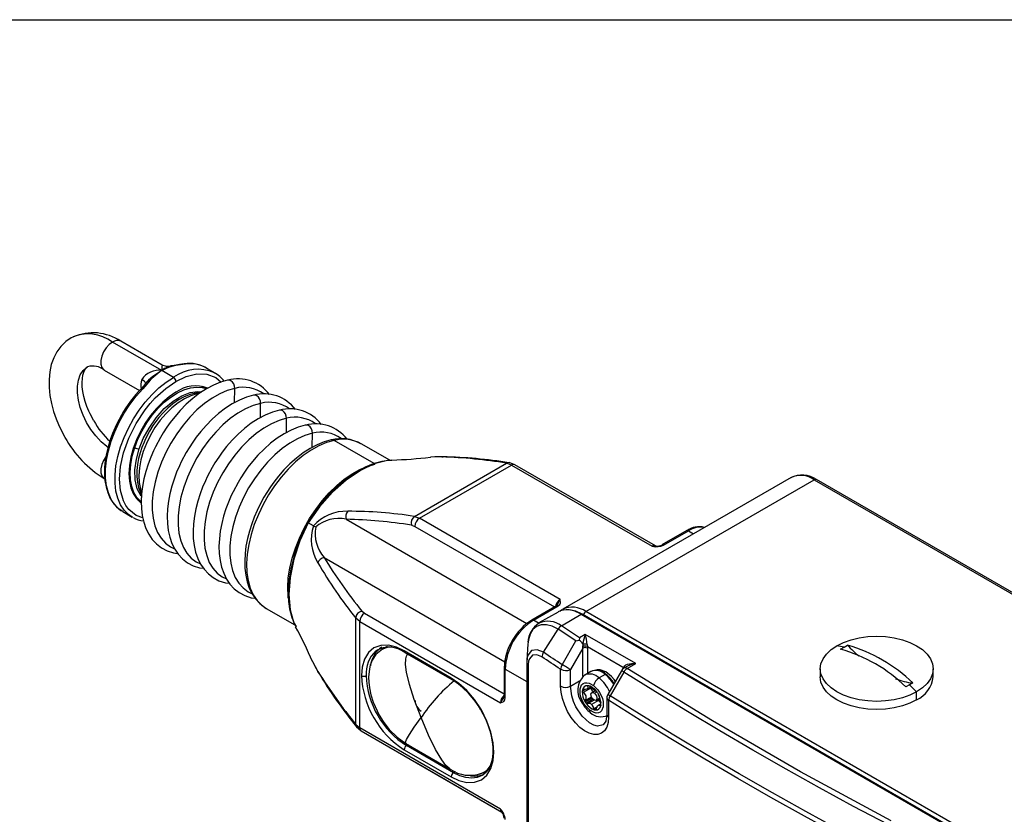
# Model space of a CAD drawing. Header units: millimetres. Extents: x 0 to 864, y 0 to 559.
# Tile 11 of 12: x 633 to 781, y 439 to 559. Entities that reach past the tile are written whole.
import ezdxf

# ---------------------------------------------------------------- set-up
doc = ezdxf.new("R2010")
doc.units = ezdxf.units.MM
doc.layers.add('SLD-DEFPOINTS', color=7, linetype='Continuous')

msp = doc.modelspace()

# ---------------------------------------------------------------- linework, layer by layer
at = {"color": 7, "linetype": 'Continuous', "lineweight": 25}
for p, q in [((654.59, 505.98), (647.17, 510.27)), ((654.65, 506.8), (648.42, 510.39)), ((657.96, 506.98), (657.26, 506.91)), ((645.92, 506.06), (651.25, 502.99)), ((656.36, 504.96), (654.59, 505.98)), ((657.23, 506.91), (655.94, 506.65)), ((658.14, 506.93), (657.39, 506.86)), ((662.61, 505.58), (661.2, 506.4)), ((662.49, 505.65), (662.61, 505.58)), ((652.51, 504.47), (652.05, 503.92)), ((652.57, 504.54), (652.47, 504.4)), ((652.02, 503.89), (651.52, 503.28)), ((652.34, 503.94), (651.75, 503.24)), ((661.34, 503.25), (661.14, 503.37)), ((688.93, 492.47), (684.62, 494.95)), ((689.23, 492.51), (688.78, 492.45)), ((692.62, 484.03), (706.49, 492.04)), ((693.37, 483.76), (707.23, 491.76)), ((707.23, 491.76), (706.49, 492.04)), ((707.73, 491.81), (706.86, 492.12)), ((707.23, 491.76), (728.41, 479.53)), ((728.91, 479.58), (707.73, 491.81)), ((645.92, 489.73), (646.01, 489.68)), ((749.31, 489.88), (714.94, 470.04)), ((718.44, 469.7), (752.81, 489.54)), ((752.81, 489.54), (813.62, 454.43)), ((813.97, 454.46), (753.16, 489.57)), ((650.99, 486.52), (651.15, 486.42)), ((651.29, 486.31), (651.15, 486.39)), ((651.29, 486.31), (651.49, 486.19)), ((648.7, 484.75), (650.11, 483.93)), ((650.23, 483.86), (650.11, 483.93)), ((692.62, 484.03), (693.37, 483.76)), ((714.56, 471.53), (693.37, 483.76)), ((676.64, 483.05), (676.6, 483.07)), ((677.41, 482.61), (676.64, 483.05)), ((692.17, 482.72), (692.67, 482.53)), ((733.61, 481.88), (729.87, 479.73)), ((730.12, 479.7), (733.86, 481.86)), ((729.01, 479.57), (728.89, 479.58)), ((670.32, 470.18), (674.63, 467.7)), ((714.01, 470.57), (710.27, 468.41)), ((710.52, 468.39), (714.26, 470.55)), ((714.13, 470.68), (714.01, 470.57)), ((714.86, 469.99), (714.94, 470.04)), ((683.78, 452.71), (683.78, 468.72)), ((684.39, 468.21), (683.78, 468.72)), ((685.1, 469.43), (684.69, 469.77)), ((714.24, 469.63), (711.37, 467.98)), ((714.75, 467.56), (717.74, 469.29)), ((717.74, 469.29), (778.55, 434.18)), ((778.7, 434.2), (717.89, 469.3)), ((779.26, 434.59), (718.44, 469.7)), ((674.57, 467.83), (674.75, 467.42)), ((684.39, 468.21), (705.58, 455.98)), ((684.39, 452.2), (684.39, 468.21)), ((712.03, 463.57), (714.24, 467.05)), ((716.92, 465.27), (714.24, 467.05)), ((717.45, 465.77), (714.75, 467.56)), ((717.45, 465.77), (717.43, 465.41)), ((718.3, 466.27), (717.45, 465.77)), ((725.94, 461.86), (718.3, 466.27)), ((686.81, 463.78), (687.13, 464)), ((687.72, 463.99), (687.55, 463.84)), ((688.17, 464.25), (687.71, 463.98)), ((688.5, 464.42), (688.2, 464.27)), ((709.69, 464.84), (709.53, 462.35)), ((709.74, 465.09), (709.71, 464.81)), ((714.85, 461.69), (716.92, 465.27)), ((717.95, 464.19), (716.09, 460.98)), ((716.92, 465.27), (717.43, 465.41)), ((717.95, 464.19), (717.98, 464.41)), ((717.98, 464.41), (718.04, 464.81)), ((718.64, 464.76), (718.65, 464.44)), ((718.65, 464.44), (724.17, 461.25)), ((718.65, 464.44), (718.66, 464.19)), ((756.77, 464.02), (757.29, 464.34)), ((757.29, 464.34), (757.83, 464.63)), ((698.15, 459.69), (691.08, 463.77)), ((691.18, 463.55), (698.25, 459.46)), ((706.14, 461.24), (706.14, 456.93)), ((706.28, 456.72), (706.28, 461.04)), ((709.52, 462.11), (709.52, 383.71)), ((709.76, 461.73), (709.76, 383.34)), ((714.63, 458.49), (714.63, 461.01)), ((724.69, 461.48), (724.15, 461.17)), ((724.65, 461.12), (725.94, 461.86)), ((753.71, 461.08), (753.71, 459.86)), ((770.71, 459.86), (770.71, 461.08)), ((716.09, 458.46), (716.09, 460.98)), ((719.17, 460.68), (718.25, 460.15)), ((721.33, 460.23), (720.41, 459.7)), ((723.79, 460.8), (721.72, 457.23)), ((724.13, 460.6), (722.07, 457.03)), ((719.16, 458.19), (718, 457.52)), ((718.6, 458.04), (719.13, 458.34)), ((719.53, 458.19), (719.65, 457.92)), ((767.14, 458.65), (766.6, 458.35)), ((767.66, 458.96), (767.14, 458.65)), ((706.14, 456.93), (706.1, 456.78)), ((719.84, 457.78), (719.32, 457.48)), ((719.97, 456.36), (720.47, 456.64)), ((721.59, 456.73), (721.59, 454.21)), ((768.22, 456.39), (768.22, 457.61)), ((720.32, 456.3), (719.29, 455.71)), ((720.7, 455.81), (720.32, 455.59)), ((721.85, 456.34), (721.85, 453.82)), ((683.78, 452.71), (684.39, 452.2)), ((683.9, 452.34), (684.6, 451.74)), ((705.58, 439.97), (684.39, 452.2)), ((684.6, 451.74), (705.78, 439.52)), ((691.32, 449.85), (698.01, 445.99)), ((698.5, 445.44), (691.43, 449.53)), ((691.08, 448.91), (698.15, 444.83)), ((692.85, 446.98), (692.87, 446.97)), ((692.87, 446.97), (705.78, 439.52)), ((703.13, 445.24), (702.8, 445.02)), ((702.89, 445.45), (703.06, 445.51)), ((702.93, 445.44), (703.08, 445.52)), ((703.08, 445.52), (703.54, 445.79)), ((705.78, 439.54), (705.84, 439.44))]:
    msp.add_line(p, q, dxfattribs=at)
at = {"color": 8, "linetype": 'Continuous', "lineweight": 25}
for p, q in [((652.47, 504.4), (652.35, 504.24)), ((660.16, 502.52), (659.88, 502.47)), ((665.54, 501.16), (665.56, 503.29)), ((660.03, 502.38), (659.88, 502.47)), ((669.44, 498.91), (669.46, 501.04)), ((673.34, 496.66), (673.36, 498.79)), ((677.24, 494.43), (677.26, 496.54)), ((686.57, 491.98), (680.53, 495.47)), ((650.36, 494.46), (650.51, 494.38)), ((682.34, 483.6), (709.53, 467.9)), ((692.67, 482.53), (713.7, 470.39)), ((733.86, 481.86), (734.64, 481.41)), ((679.02, 477.84), (706.21, 462.15)), ((706.14, 457.29), (685.1, 469.43)), ((711.31, 467.93), (710.52, 468.39)), ((717.95, 459.91), (717.95, 464.19)), ((718.66, 464.19), (718.66, 460.39)), ((706.28, 461.04), (709.52, 459.17)), ((724.23, 461.21), (724.17, 461.25)), ((724.17, 461.18), (724.17, 461.25)), ((716.09, 458.46), (717.47, 459.25)), ((718.81, 458.53), (718.68, 458.45)), ((717.89, 457.7), (718.34, 457.96)), ((718.06, 457.96), (717.92, 457.88)), ((718.33, 456.3), (719.27, 456.84)), ((719.36, 456.67), (718.33, 456.08)), ((719.72, 457.4), (720.08, 457.61)), ((720.49, 456.56), (720.37, 456.26)), ((719.51, 456.49), (718.46, 455.88)), ((719.66, 456.38), (718.66, 455.81)), ((719.59, 455.08), (720.17, 455.41)), ((719.7, 454.91), (720.02, 455.1)), ((720.59, 455.52), (720.67, 455.56)), ((719.86, 454.89), (719.95, 454.94)), ((721.5, 453.93), (721.57, 453.9)), ((691.66, 449.66), (691.43, 449.53)), ((698.5, 445.44), (698.81, 445.62))]:
    msp.add_line(p, q, dxfattribs=at)
at = {"color": 7, "linetype": 'Continuous', "lineweight": 25, "flags": 128}
for points in [[(640.93, 510.89), (640.13, 510.34), (639.38, 509.6), (638.79, 508.8), (638.31, 507.88), (637.95, 506.87), (637.72, 505.77), (637.61, 504.61), (637.62, 503.42), (637.74, 502.21), (637.97, 501.01), (638.29, 499.84), (638.68, 498.7), (639.02, 497.88), (639.38, 497.09), (640, 495.93)], [(644.33, 498.43), (643.79, 499.45), (643.6, 499.88), (643.31, 500.59), (643.07, 501.31), (642.86, 502.06), (642.71, 502.81), (642.62, 503.52), (642.6, 504.19), (642.63, 504.79), (642.71, 505.31), (642.83, 505.73), (642.98, 506.07), (643.14, 506.31), (643.31, 506.48), (643.42, 506.55)], [(655.96, 506.65), (655.31, 506.59), (654.65, 506.8)], [(657.23, 506.91), (657.25, 506.91), (657.26, 506.91)], [(664.52, 504.52), (664.49, 504.52), (663.43, 504.22), (662.36, 503.79), (661.3, 503.23), (660.26, 502.56), (659.24, 501.78), (658.27, 500.91), (657.36, 499.98), (656.54, 499.04), (655.86, 498.18), (655.35, 497.46), (654.78, 496.59), (654.37, 495.9), (653.62, 494.49), (653.34, 493.9), (652.92, 492.92), (652.54, 491.9), (652.19, 490.81), (651.9, 489.69), (651.69, 488.55), (651.55, 487.41), (651.49, 486.29), (651.53, 485.2), (651.65, 484.15), (651.88, 483.15), (652.2, 482.21), (652.63, 481.35), (653.15, 480.57), (653.79, 479.89), (654.53, 479.31), (655.39, 478.86), (656.36, 478.54), (656.96, 478.46)], [(648.7, 484.75), (648.16, 485.12), (647.5, 485.78), (646.96, 486.59), (646.55, 487.55), (646.27, 488.64), (646.13, 489.84), (646.13, 491.12), (646.27, 492.48), (646.55, 493.89), (646.96, 495.33), (647.5, 496.77), (648.16, 498.19), (648.93, 499.57), (649.79, 500.89), (650.74, 502.12), (651.75, 503.24)], [(656.71, 502.72), (655.71, 502.05), (654.72, 501.24), (653.78, 500.28), (652.89, 499.21), (652.08, 498.05), (651.37, 496.81), (650.77, 495.53), (650.28, 494.23), (649.93, 492.94), (649.71, 491.67), (649.64, 490.47), (649.71, 489.35), (649.93, 488.33), (650.28, 487.45), (650.77, 486.7), (651.37, 486.12), (651.47, 486.04)], [(659.46, 502.53), (658.83, 502.37), (657.95, 502.03), (657.1, 501.56), (656.27, 500.98), (655.49, 500.33), (654.77, 499.62), (654.13, 498.89), (653.7, 498.33), (653.25, 497.69), (652.73, 496.85), (652.13, 495.7), (651.91, 495.22), (651.59, 494.42), (651.32, 493.6), (651.1, 492.72), (650.94, 491.82), (650.85, 490.93), (650.84, 490.05), (650.93, 489.2), (651.1, 488.39), (651.38, 487.64), (651.54, 487.33)], [(660.39, 502.65), (659.69, 502.59), (659.46, 502.53)], [(661.29, 503.25), (660.99, 503.45), (660.72, 503.55)], [(668.42, 502.27), (668.39, 502.26), (667.33, 501.97), (666.26, 501.54), (665.2, 500.98), (664.16, 500.31), (663.14, 499.53), (662.17, 498.66), (661.26, 497.73), (660.44, 496.79), (659.76, 495.93), (659.25, 495.21), (658.68, 494.34), (658.27, 493.65), (657.52, 492.24), (657.24, 491.65), (656.82, 490.67), (656.44, 489.65), (656.09, 488.56), (655.8, 487.44), (655.59, 486.3), (655.45, 485.16), (655.39, 484.04), (655.43, 482.95), (655.55, 481.9), (655.78, 480.9), (656.1, 479.96), (656.53, 479.1), (657.05, 478.32), (657.69, 477.63), (658.43, 477.06), (659.29, 476.6), (660.26, 476.29), (660.86, 476.21)], [(672.32, 500.02), (672.29, 500.01), (671.23, 499.72), (670.16, 499.29), (669.1, 498.73), (668.06, 498.05), (667.04, 497.28), (666.07, 496.41), (665.16, 495.48), (664.34, 494.54), (663.66, 493.68), (663.15, 492.96), (662.58, 492.09), (662.17, 491.4), (661.42, 489.98), (661.14, 489.4), (660.72, 488.42), (660.34, 487.4), (659.99, 486.31), (659.7, 485.19), (659.49, 484.05), (659.35, 482.91), (659.29, 481.79), (659.33, 480.7), (659.45, 479.65), (659.68, 478.65), (660, 477.71), (660.43, 476.85), (660.95, 476.07), (661.59, 475.38), (662.33, 474.81), (663.19, 474.35), (664.16, 474.04), (664.76, 473.96)], [(648.51, 499.29), (647.8, 497.95), (647.55, 497.4), (647.16, 496.49), (646.82, 495.54), (646.51, 494.52), (646.26, 493.48), (646.08, 492.43), (645.98, 491.4), (645.96, 490.38), (646.03, 489.41), (646.19, 488.48), (646.44, 487.62), (646.78, 486.82), (647.22, 486.1), (647.76, 485.46), (648.4, 484.93), (648.45, 484.91)], [(676.22, 497.77), (676.19, 497.76), (675.13, 497.47), (674.06, 497.03), (673, 496.48), (671.96, 495.8), (670.94, 495.03), (669.97, 494.16), (669.06, 493.23), (668.24, 492.29), (667.56, 491.42), (667.05, 490.71), (666.48, 489.83), (666.07, 489.15), (665.31, 487.73), (665.04, 487.15), (664.62, 486.17), (664.24, 485.15), (663.89, 484.06), (663.6, 482.94), (663.39, 481.8), (663.25, 480.66), (663.19, 479.54), (663.23, 478.44), (663.35, 477.39), (663.58, 476.4), (663.9, 475.46), (664.33, 474.6), (664.85, 473.82), (665.49, 473.13), (666.23, 472.56), (667.08, 472.1), (668.06, 471.79), (668.63, 471.71)], [(680.11, 495.54), (680.08, 495.53), (679.02, 495.24), (677.96, 494.81), (676.9, 494.26), (675.86, 493.59), (674.85, 492.81), (673.88, 491.95), (672.96, 491.02), (672.14, 490.07), (671.46, 489.2), (670.95, 488.49), (670.38, 487.62), (669.95, 486.91)], [(688.37, 492.4), (687.72, 492.31), (686.42, 491.94), (685.2, 491.43), (684.38, 491), (683.81, 490.67), (683.19, 490.26), (682.52, 489.78), (681.29, 488.78), (679.85, 487.39), (678.77, 486.16), (677.65, 484.69), (676.53, 482.95)], [(696.95, 493), (695.87, 492.99), (695.07, 492.93)], [(696.76, 492.99), (696.89, 493), (696.95, 493)], [(669.95, 486.91), (669.2, 485.49), (668.92, 484.9), (668.5, 483.92), (668.12, 482.91), (667.77, 481.82), (667.48, 480.69), (667.26, 479.55), (667.12, 478.42), (667.07, 477.3), (667.1, 476.21), (667.22, 475.16), (667.44, 474.17), (667.76, 473.24), (668.18, 472.38), (668.7, 471.6), (669.33, 470.92), (670.06, 470.34), (670.37, 470.18)], [(676.67, 483.2), (675.72, 481.34), (675.01, 479.64), (674.49, 478.1), (673.99, 476.14), (673.74, 474.57), (673.66, 473.67), (673.62, 472.87), (673.63, 472.09), (673.68, 471.23), (673.83, 470.12), (674.16, 468.81), (674.42, 468.2)], [(677.75, 482.41), (677.53, 482.53), (677.41, 482.61)], [(714.26, 470.55), (714.51, 470.76), (714.62, 471.01), (714.56, 471.53)], [(714.85, 469.96), (714.61, 469.82), (714.51, 469.71)], [(717.89, 469.3), (716.9, 469.76), (715.98, 469.96)], [(674.43, 468.14), (674.47, 468.01), (674.79, 467.45)], [(756.2, 464.55), (757.22, 465.05), (758.36, 465.46), (759.59, 465.75), (760.88, 465.93), (762.21, 465.99), (763.54, 465.93), (764.84, 465.75), (766.07, 465.46), (767.21, 465.05), (768.22, 464.55), (769.09, 463.97), (769.79, 463.31), (770.3, 462.6), (770.61, 461.85), (770.71, 461.08), (770.61, 460.32), (770.3, 459.57), (769.79, 458.86), (769.09, 458.2), (768.22, 457.61)], [(691.08, 463.77), (689.91, 464.33), (688.71, 464.62), (687.56, 464.6), (686.53, 464.22), (685.69, 463.52), (685.1, 462.53), (684.75, 461.35), (684.64, 460.06)], [(768.22, 457.61), (767.21, 457.11), (766.07, 456.71), (764.84, 456.42), (763.54, 456.24), (762.21, 456.18), (760.88, 456.24), (759.59, 456.42), (758.36, 456.71), (757.22, 457.11), (756.2, 457.61), (755.34, 458.2), (754.64, 458.86), (754.13, 459.57), (753.82, 460.32), (753.71, 461.08), (753.82, 461.85), (754.13, 462.6), (754.64, 463.31), (755.34, 463.97), (756.2, 464.55)], [(687.55, 463.84), (686.81, 463.23), (686.25, 462.38), (685.97, 461.65), (685.83, 461.07), (685.71, 459.8), (685.74, 459.08), (685.84, 458.2), (686.07, 457.17), (686.42, 456.08), (687.33, 454.11), (687.92, 453.16), (688.83, 451.97), (690.01, 450.79), (691.32, 449.85)], [(709.6, 462.79), (709.57, 462.71), (709.52, 462.13)], [(711.81, 462.88), (711.03, 463.21), (710.37, 463.12), (709.92, 462.6), (709.8, 462.21), (709.76, 461.73)], [(714.63, 461.01), (714.28, 461.24), (713.92, 461.47), (713.57, 461.71), (713.22, 461.94), (712.87, 462.17), (712.51, 462.41), (712.16, 462.64), (711.81, 462.88)], [(714.85, 461.69), (714.5, 461.93), (714.15, 462.16), (713.79, 462.4), (713.44, 462.63), (713.09, 462.86), (712.73, 463.1), (712.38, 463.33), (712.03, 463.57)], [(677.3, 462.15), (677.65, 461.43), (678.13, 460.56)], [(716.09, 460.98), (715.98, 461.04), (715.84, 461.13), (715.68, 461.22), (715.51, 461.31), (715.34, 461.42), (715.16, 461.51), (715, 461.61), (714.85, 461.69)], [(724.15, 461.17), (723.95, 461.02), (723.79, 460.8)], [(724.17, 461.25), (724.2, 461.4), (724.3, 461.53), (724.46, 461.66), (724.69, 461.76), (725.29, 461.88), (725.94, 461.86)], [(764.39, 438.18), (750.73, 445.58), (737.48, 453.23), (724.65, 461.12)], [(678.17, 460.49), (678.14, 460.54), (678.09, 460.66)], [(698.15, 444.83), (699.32, 444.28), (700.52, 443.99), (701.67, 444.01), (702.7, 444.38), (703.54, 445.09), (704.13, 446.07), (704.48, 447.26), (704.59, 448.55), (704.48, 449.96), (704.13, 451.54), (703.54, 453.22), (702.7, 454.89), (701.67, 456.45), (700.52, 457.8), (699.32, 458.89), (698.15, 459.69)], [(763.92, 437.63), (758.74, 440.38), (753.62, 443.17), (748.56, 445.99), (743.55, 448.85), (738.61, 451.74), (733.72, 454.66), (728.89, 457.61), (724.13, 460.6)], [(768.22, 456.39), (767.21, 455.89), (766.07, 455.49), (764.84, 455.19), (763.54, 455.01), (762.21, 454.95), (760.88, 455.01), (759.59, 455.19), (758.36, 455.49), (757.22, 455.89), (756.2, 456.39), (755.34, 456.97), (754.64, 457.63), (754.13, 458.34), (753.82, 459.09), (753.71, 459.86)], [(721.85, 453.82), (721.78, 453.01), (721.57, 452.31), (721.24, 451.76), (720.78, 451.38), (720.23, 451.18), (719.61, 451.18), (718.93, 451.37), (718.23, 451.73), (717.52, 452.27), (716.85, 452.96), (716.23, 453.77), (715.68, 454.67), (715.24, 455.63), (714.91, 456.61), (714.7, 457.57), (714.63, 458.49)], [(719, 454.87), (718.38, 455.5), (718.09, 455.91), (717.85, 456.37), (717.67, 456.83), (717.56, 457.29), (717.55, 458.06), (717.78, 458.65), (718, 458.85), (718.27, 458.97), (718.58, 458.99), (718.93, 458.92), (719.59, 458.56)], [(718.68, 458.45), (718.74, 458.26), (718.7, 458.13), (718.57, 458.02), (718.39, 457.97), (718.13, 457.96), (718.07, 457.96)], [(718.68, 458.45), (718.67, 458.5), (718.68, 458.53), (718.7, 458.54), (718.72, 458.54)], [(718.88, 458.51), (718.93, 458.5), (718.95, 458.49)], [(719.59, 458.56), (720.21, 457.93), (720.5, 457.51), (720.73, 457.06), (720.91, 456.6), (721.02, 456.14), (721.04, 455.37), (720.8, 454.78), (720.59, 454.58), (720.32, 454.46), (720, 454.43), (719.66, 454.51), (719, 454.87)], [(705.58, 455.98), (706.06, 456.18), (706.22, 456.4), (706.28, 456.72)], [(719.57, 456.44), (719.4, 456.61), (719.27, 456.83), (719.2, 457.06), (719.19, 457.27), (719.26, 457.43), (719.38, 457.51), (719.54, 457.5), (719.72, 457.4)], [(719.72, 457.4), (719.89, 457.23), (720.02, 457.01), (720.09, 456.78), (720.1, 456.57), (720.04, 456.41), (719.91, 456.33), (719.75, 456.34), (719.57, 456.44)], [(720.01, 457.67), (720.04, 457.66), (720.08, 457.62)], [(720.08, 457.62), (720.11, 457.57), (720.13, 457.55)], [(721.72, 457.23), (721.6, 456.87), (721.59, 456.73)], [(761.85, 434.06), (756.68, 436.81), (751.56, 439.6), (746.5, 442.42), (741.49, 445.28), (736.55, 448.17), (731.66, 451.09), (726.83, 454.04), (722.07, 457.03)], [(719.99, 455.02), (720.1, 455.31), (720.22, 455.5), (720.35, 455.61), (720.46, 455.62), (720.57, 455.54), (720.59, 455.52)], [(720.67, 455.55), (720.66, 455.51), (720.64, 455.5), (720.62, 455.5), (720.59, 455.52)], [(761.66, 433.36), (756.48, 436.11), (751.36, 438.9), (746.29, 441.72), (741.28, 444.58), (736.34, 447.47), (731.45, 450.39), (726.62, 453.35), (721.85, 456.34)], [(702.62, 454.84), (703.2, 453.74), (703.41, 453.28), (703.71, 452.52), (703.97, 451.74), (704.18, 450.92), (704.34, 450.09), (704.42, 449.28), (704.43, 448.5), (704.37, 447.76), (704.24, 447.09), (704.03, 446.48), (703.75, 445.94), (703.39, 445.48), (703.08, 445.22)], [(719.99, 455.02), (719.96, 454.96), (719.93, 454.91), (719.88, 454.89), (719.86, 454.89)], [(721.59, 454.21), (721.44, 453.18), (721.03, 452.63)], [(703.57, 445.81), (703.57, 445.81), (703.83, 445.98)]]:
    msp.add_lwpolyline(points, dxfattribs=at)
at = {"color": 8, "linetype": 'Continuous', "lineweight": 25, "flags": 128}
for points in [[(647.17, 510.27), (646.67, 509.9), (646.21, 509.39), (645.83, 508.79), (645.56, 508.15), (645.42, 507.51), (645.42, 506.93), (645.56, 506.45), (645.83, 506.12), (645.92, 506.06)], [(646.48, 494.38), (646.3, 494.53), (645.45, 495.26), (644.64, 496.13), (643.91, 497.11), (643.27, 498.17), (642.73, 499.28), (642.31, 500.41), (642.03, 501.53), (641.88, 502.61), (641.88, 503.62), (642.03, 504.53), (642.31, 505.33), (642.73, 505.97), (643.27, 506.46), (643.41, 506.55)], [(654.59, 505.98), (653.22, 505.11), (652.57, 504.54)], [(650.11, 483.93), (649.55, 484.32), (648.9, 484.98), (648.36, 485.79), (647.95, 486.75), (647.68, 487.83), (647.54, 489.02), (647.54, 490.3), (647.68, 491.66), (647.95, 493.06), (648.36, 494.48), (648.9, 495.92), (649.55, 497.33), (650.31, 498.7), (651.17, 500.01), (652.1, 501.24), (653.11, 502.37), (654.16, 503.37), (655.25, 504.24), (656.36, 504.96)], [(651.73, 483.79), (650.71, 484.16), (649.61, 485.09), (649.18, 485.69), (648.82, 486.39), (648.37, 487.95), (648.23, 489.65), (648.37, 491.52), (648.82, 493.6), (649.61, 495.81), (650.71, 498.02), (652.07, 500.07), (652.81, 501), (653.59, 501.86), (655.17, 503.3), (656.71, 504.35)], [(656.71, 504.35), (658.26, 505.08), (659.84, 505.47), (661.36, 505.43), (662.71, 504.94), (663.54, 504.25)], [(665.56, 503.29), (665.52, 503.64), (665.41, 503.97), (665.22, 504.25), (664.99, 504.44), (664.73, 504.53), (664.52, 504.52)], [(650.51, 494.38), (651, 495.66), (651.61, 496.92), (652.33, 498.12), (653.14, 499.26), (654.02, 500.3), (654.96, 501.22), (655.93, 502), (656.93, 502.63), (657.92, 503.1), (658.88, 503.39), (659.81, 503.5), (660.67, 503.43), (661.25, 503.26)], [(651.18, 494.18), (651.8, 495.74), (652.66, 497.33), (653.72, 498.87), (654.95, 500.25), (656.28, 501.38), (657.61, 502.2), (658.87, 502.68), (660.01, 502.84), (660.59, 502.77)], [(651.75, 503.24), (651.68, 503.28), (651.62, 503.3), (651.57, 503.3), (651.54, 503.3), (651.52, 503.28)], [(665.56, 503.29), (664.44, 502.97), (663.3, 502.48), (662.15, 501.82), (661, 501), (659.88, 500.05), (658.8, 498.96), (657.78, 497.75), (656.83, 496.45), (655.96, 495.07), (655.19, 493.64), (654.53, 492.17), (653.99, 490.68), (653.57, 489.2), (653.29, 487.74), (653.15, 486.34), (653.14, 485), (653.27, 483.76), (653.54, 482.62), (653.94, 481.6), (654.47, 480.73), (655.12, 480), (655.88, 479.44), (656.4, 479.18)], [(660.61, 503.61), (660.89, 503.5), (661.14, 503.37)], [(659.88, 502.47), (658.95, 502.19), (657.99, 501.74), (657.04, 501.13), (656.09, 500.38), (655.19, 499.49), (654.34, 498.49), (653.56, 497.4), (652.87, 496.23), (652.28, 495.02), (651.8, 493.78), (651.44, 492.55), (651.22, 491.35), (651.13, 490.19), (651.18, 489.11), (651.36, 488.13), (651.53, 487.6)], [(669.46, 501.04), (668.34, 500.72), (667.2, 500.23), (666.05, 499.57), (664.9, 498.75), (663.78, 497.79), (662.7, 496.7), (661.68, 495.5), (660.72, 494.2), (659.86, 492.82), (659.09, 491.39), (658.43, 489.91), (657.89, 488.43), (657.47, 486.94), (657.19, 485.49), (657.04, 484.09), (657.04, 482.75), (657.17, 481.51), (657.44, 480.37), (657.84, 479.35), (658.37, 478.48), (659.02, 477.75), (659.78, 477.19), (660.3, 476.92)], [(669.46, 501.04), (669.42, 501.39), (669.31, 501.72), (669.12, 501.99), (668.89, 502.19), (668.63, 502.28), (668.42, 502.27)], [(673.36, 498.79), (673.32, 499.14), (673.21, 499.47), (673.02, 499.74), (672.79, 499.94), (672.53, 500.03), (672.32, 500.02)], [(673.36, 498.79), (672.24, 498.47), (671.1, 497.97), (669.95, 497.32), (668.8, 496.5), (667.68, 495.54), (666.6, 494.45), (665.58, 493.25), (664.62, 491.95), (663.76, 490.57), (662.99, 489.14), (662.33, 487.66), (661.79, 486.18), (661.37, 484.69), (661.09, 483.24), (660.94, 481.83), (660.94, 480.5), (661.07, 479.25), (661.34, 478.12), (661.74, 477.1), (662.27, 476.22), (662.92, 475.5), (663.68, 474.94), (664.2, 474.67)], [(677.26, 496.54), (677.22, 496.89), (677.11, 497.22), (676.92, 497.49), (676.68, 497.69), (676.43, 497.78), (676.22, 497.77)], [(677.26, 496.54), (676.14, 496.22), (675, 495.72), (673.85, 495.06), (672.7, 494.25), (671.58, 493.29), (670.5, 492.2), (669.48, 491), (668.52, 489.7), (667.66, 488.32), (666.89, 486.88), (666.23, 485.41), (665.69, 483.92), (665.27, 482.44), (664.99, 480.99), (664.84, 479.58), (664.84, 478.25), (664.97, 477), (665.24, 475.86), (665.64, 474.85), (666.17, 473.97), (666.82, 473.25), (667.58, 472.69), (668.07, 472.44)], [(680.53, 495.47), (679.39, 495.14), (678.23, 494.65), (677.05, 493.99), (675.88, 493.18), (674.73, 492.23), (673.62, 491.14), (672.56, 489.94), (671.57, 488.64), (670.65, 487.26), (669.83, 485.81), (669.12, 484.32), (668.51, 482.81), (668.03, 481.29), (667.67, 479.79), (667.45, 478.33), (667.36, 476.93), (667.41, 475.6), (667.59, 474.36), (667.91, 473.24), (668.36, 472.24), (668.93, 471.39), (669.62, 470.68), (670.32, 470.18)], [(651.47, 486.24), (651.43, 486.28), (650.85, 486.87), (650.39, 487.63), (650.06, 488.52), (649.87, 489.54), (649.82, 490.65), (649.91, 491.85), (650.14, 493.1), (650.51, 494.38)], [(651.53, 487.05), (651.48, 487.09), (650.9, 488.18), (650.58, 489.53), (650.54, 491.05), (650.76, 492.63), (651.18, 494.18)], [(646.15, 492.98), (645.83, 492.46), (645.56, 491.82), (645.42, 491.18), (645.42, 490.6), (645.56, 490.12), (645.83, 489.79), (645.92, 489.73)], [(689.22, 492.44), (688.57, 492.45), (686.58, 491.94), (684.48, 490.94), (682.35, 489.5), (680.28, 487.66), (678.34, 485.48), (676.64, 483.05)], [(696.76, 492.99), (695.71, 492.97), (695.03, 492.92)], [(673.62, 471.77), (673.59, 472.03), (673.54, 473.36), (673.63, 474.76), (673.86, 476.22), (674.21, 477.72), (674.7, 479.24), (675.3, 480.75), (676.02, 482.24), (676.84, 483.69), (677.75, 485.07), (678.75, 486.37), (679.8, 487.57), (680.92, 488.66), (682.06, 489.61), (683.23, 490.42), (684.41, 491.08), (685.58, 491.57), (686.72, 491.89)], [(651.15, 486.39), (650.86, 486.6), (650.82, 486.64)], [(676.64, 483.05), (675.38, 480.34), (674.46, 477.57), (673.91, 474.85), (673.72, 472.29), (673.91, 469.97), (674.43, 468.14)], [(728.89, 479.58), (728.77, 479.59), (728.41, 479.53)], [(714.24, 467.05), (713.34, 467.5), (712.49, 467.72), (711.7, 467.71), (711.01, 467.46), (710.45, 466.98), (710.03, 466.3), (709.77, 465.44), (709.74, 465.09)], [(712.03, 463.57), (711.07, 463.96), (710.26, 463.83), (709.72, 463.19), (709.6, 462.79)], [(693.63, 453.73), (692.59, 456.45), (691.86, 458.74), (691.42, 460.6), (691.28, 461.71), (691.3, 462.57), (691.42, 463.01), (691.58, 463.31)], [(677.24, 462.28), (677.58, 461.57), (678.09, 460.66)], [(725.94, 461.86), (725.29, 461.73), (724.69, 461.48)], [(722.86, 459.2), (722.7, 459.45), (722.27, 459.95), (721.41, 460.63), (720.56, 460.94), (720.13, 460.93), (719.94, 460.86)], [(721.03, 452.63), (720.18, 452.46), (719.62, 452.6), (718.97, 452.93), (717.87, 453.94), (716.93, 455.35), (716.56, 456.18), (716.29, 457), (716.09, 458.46)], [(691.37, 449.85), (691.3, 449.87), (691.28, 450.06), (691.42, 450.43), (691.86, 451.21), (692.59, 452.31), (693.63, 453.73)], [(698.02, 446), (697.93, 446.04), (697.35, 446.55), (696.72, 447.37), (695.79, 448.95), (694.75, 451.07), (693.63, 453.73)], [(702.8, 445.02), (702.8, 445.02), (702.08, 444.72), (701.26, 444.62), (700.38, 444.7), (699.46, 444.98), (698.5, 445.44)], [(702.36, 445.23), (702.38, 445.24), (702.93, 445.44)], [(705.58, 439.97), (705.71, 439.63), (705.78, 439.54)]]:
    msp.add_lwpolyline(points, dxfattribs=at)
at = {"color": 8, "linetype": 'Continuous', "lineweight": 25}
for centre, radius, start, end in [((643.54, 505.47), 6.02, 52.9048, 115.6977), ((647.9, 509.27), 1.24, 65.1139, 126.1966), ((657.99, 506.67), 0.303, 58.9089, 96.071), ((656.21, 506.29), 1.64, 162.0211, 190.6035), ((656.65, 503.63), 3.12, 93.7841, 131.169), ((660.01, 500.12), 6.06, 65.7978, 126.9422), ((657.26, 506.72), 0.192, 48.021, 92.4711), ((653.95, 503.79), 2.54, 160.4542, 192.4745), ((651.12, 503.56), 1.16, 24.7639, 67.9688), ((652.21, 503.66), 0.309, 66.5927, 121.686), ((659.57, 501.96), 0.591, 58.4803, 101.2569), ((666.87, 498.23), 5.23, 54.3021, 104.5045), ((670.77, 495.98), 5.23, 54.3021, 104.5045), ((674.67, 493.73), 5.23, 54.3021, 104.5045), ((678.57, 491.47), 5.23, 54.6777, 104.4932), ((680.22, 494.96), 0.589, 58.39, 100.969), ((681.92, 489.97), 5.67, 61.5558, 104.1908), ((706.8, 491.52), 0.604, 84.0083, 120.8538), ((707.53, 491.35), 0.503, 65.6929, 125.6176), ((750.76, 486.68), 3.52, 54.3411, 114.3485), ((753.01, 489.25), 0.352, 65.6929, 125.6176), ((733.71, 481.66), 0.251, 54.3824, 114.3071), ((735.71, 479.15), 3.28, 79.476, 124.3204), ((728.7, 479.15), 0.478, 63.4376, 127.3139), ((729.98, 479.5), 0.252, 54.3971, 114.1393), ((715.39, 470.23), 1.55, 122.6346, 170.4437), ((717.08, 469.73), 3.1, 144.5581, 161.8471), ((714.12, 470.34), 0.251, 54.3824, 114.3071), ((716.39, 466.84), 3.52, 54.3411, 114.3485), ((715.3, 465.33), 4.65, 58.3502, 82.7668), ((710.38, 468.2), 0.239, 52.7166, 116.2563), ((717.83, 469.17), 0.151, 65.6929, 125.6176), ((719.02, 468.8), 1.06, 122.5414, 156.9603), ((712.7, 464.86), 3.39, 52.8328, 113.1797), ((689.77, 461.16), 3.78, 123.1744, 174.2872), ((689.17, 461.44), 2.93, 89.6146, 123.1967), ((689.78, 460.47), 4.44, 131.9101, 185.3127), ((691.32, 463.75), 0.246, 173.7012, 234.9867), ((706.37, 461.26), 0.239, 183.2622, 247.3402), ((724.36, 460.74), 0.479, 52.7419, 116.0036), ((698.39, 459.66), 0.238, 172.6095, 237.3009), ((718.98, 458.28), 2.02, 44.8964, 110.4567), ((716.86, 455.32), 5.64, 24.6993, 51.0004), ((721.42, 460.13), 0.135, 62.173, 129.5099), ((717.93, 455.98), 5.45, 30.4988, 51.3074), ((667.57, 362.87), 112.92, 59.9419, 60.1426), ((713.74, 440.7), 23.96, 129.2471, 147.0538), ((707.14, 455.9), 1.57, 129.8719, 177.0462), ((708.4, 454.68), 3.11, 138.1428, 155.433), ((706.39, 456.95), 0.251, 185.6948, 245.6253), ((722.07, 456.77), 0.482, 184.7173, 242.8449), ((664.99, 358.4), 113.96, 59.9424, 60.1413), ((719.36, 454.76), 0.384, 163.0421, 224.408), ((722.07, 454.25), 0.477, 182.8633, 242.992), ((684.39, 452.7), 0.604, 179.1424, 216.0287), ((684.87, 452.14), 0.48, 172.7442, 235.9436), ((701.59, 448.07), 2.95, 300.2641, 330.4167), ((701.73, 448.61), 3.67, 255.8723, 291.512), ((706.08, 439.92), 0.505, 174.4324, 233.6988)]:
    msp.add_arc(centre, radius, start, end, dxfattribs=at)
at = {"color": 7, "linetype": 'Continuous', "lineweight": 25}
for centre, radius, start, end in [((644.23, 504.22), 7.45, 55.8464, 113.802), ((658.78, 502.24), 4.81, 56.3626, 100.0064), ((658.9, 502.26), 4.73, 60.9247, 99.1673), ((644.19, 503.88), 2.78, 51.4612, 106.1333), ((654.11, 502.98), 3.04, 80.7743, 146.9959), ((659.86, 497.9), 9.65, 123.0659, 141.2234), ((658.41, 498.7), 8.23, 97.1121, 117.656), ((660.78, 502.12), 3.9, 35.2494, 64.2958), ((655.95, 504.32), 0.768, 2.6055, 57.3945), ((666.07, 498.82), 5.91, 37.0061, 105.2194), ((664.85, 490.12), 18.73, 135.3681, 150.714), ((659.68, 498.57), 5.1, 69.51, 125.5498), ((669.97, 496.57), 5.91, 37.0061, 105.2194), ((673.87, 494.32), 5.91, 37.0061, 105.2194), ((655.8, 504.91), 13.18, 209.4915, 226.6364), ((677.77, 492.06), 5.91, 37.2843, 105.1998), ((654.5, 503.87), 16.53, 208.7251, 238.7408), ((681.61, 489.65), 6.08, 60.9202, 104.2873), ((651.26, 495.69), 1.51, 240.2588, 267.0166), ((687.19, 559.84), 67.36, 271.7227, 276.6838), ((694.33, 417.81), 75.21, 80.6988, 88.1518), ((695.18, 417.27), 75.75, 81.1326, 88.6662), ((751, 486.57), 3.69, 54.2908, 117.8264), ((682.39, 478.06), 6.75, 88.3822, 137.5886), ((683.45, 484), 1.18, 137.5365, 200.1355), ((682.53, 418.25), 66.55, 81.2784, 89.9582), ((652.06, 486.79), 3.43, 238.1671, 266.165), ((681.24, 478.34), 5.37, 78.1973, 130.6746), ((680.62, 408.89), 74.72, 81.108, 88.6779), ((693.32, 483.06), 1.2, 125.3909, 196.4503), ((694.2, 482.46), 1.54, 122.6055, 177.3945), ((683.7, 480.55), 6.62, 161.9023, 212.1338), ((683.08, 481.43), 5.42, 169.6042, 221.5332), ((735.49, 479.21), 3.26, 75.539, 125.1659), ((729.02, 482.17), 2.71, 257.1789, 294.1341), ((729.15, 481.26), 1.7, 261.3845, 295.1066), ((679.22, 476.67), 1.18, 99.8645, 162.4643), ((740.48, 515.03), 71.83, 211.178, 219.0521), ((735.69, 510.35), 66.54, 210.0496, 218.7294), ((715.52, 467.33), 2.64, 82.088, 119.0699), ((684.97, 468.61), 1.2, 103.55, 174.6093), ((685.93, 468.14), 1.54, 122.6055, 177.3945), ((714.7, 461.27), 8.4, 121.7534, 151.1009), ((616.86, 436.22), 65.75, 23.2556, 28.3271), ((715.49, 460.62), 9.22, 122.6055, 177.3945), ((713.37, 464.91), 3.66, 123.0577, 177.5141), ((715.45, 466.35), 1.4, 120.0954, 150.3729), ((725.54, 463.87), 7.62, 161.69, 172.6717), ((711.16, 463.9), 7.53, 6.5953, 18.3597), ((688.83, 460.5), 3.84, 52.2935, 120.9852), ((713.91, 461.18), 7.77, 147.7395, 179.5048), ((715.51, 463.02), 3.07, 36.4382, 51.2293), ((718.3, 463.51), 0.769, 62.6097, 117.3903), ((718.04, 464.88), 0.0743, 208.8808, 268.4464), ((718.34, 463.64), 0.851, 68.7133, 115.0387), ((718.18, 462.75), 2.06, 77.3201, 93.9731), ((754.05, 450.89), 13.83, 76.4736, 81.0555), ((750.66, 442.08), 22.78, 45.5772, 74.4282), ((751.31, 441.99), 23.56, 46.066, 73.9394), ((776.18, 481.9), 25.2, 223.2562, 228.6333), ((713.14, 462.83), 1.33, 146.3679, 177.9255), ((709.98, 462.14), 0.459, 180.8803, 241.4264), ((715.97, 460.96), 1.34, 146.6109, 177.9362), ((715.39, 462.33), 1.52, 240.234, 297.6025), ((725.35, 459.88), 1.42, 119.4838, 149.4808), ((741.98, 500.36), 75.21, 211.8568, 219.3091), ((740.8, 498.43), 73.22, 211.2118, 219.0054), ((698.6, 460.68), 13.97, 182.5649, 237.4351), ((685, 460.74), 0.769, 242.6097, 297.3903), ((698.46, 460.6), 13.12, 182.3869, 237.6131), ((720.26, 457.83), 3.06, 129.991, 219.0793), ((720.05, 458.88), 1.98, 43.4881, 118.2016), ((719.91, 458.82), 2.01, 44.7593, 111.6139), ((721.37, 458.14), 1.83, 121.4716, 166.9511), ((718.57, 456.49), 4.75, 30.1898, 52.2459), ((768.74, 469.47), 10.57, 249.6163, 264.1332), ((766.4, 460.33), 4.34, 294.8673, 353.8125), ((691.57, 448.75), 12.62, 28.8636, 58.0203), ((715.39, 459.81), 1.52, 240.234, 297.6025), ((718.67, 457.78), 0.761, 86.0222, 172.4774), ((718.65, 457.5), 1.04, 77.1319, 85.9688), ((718.46, 456.87), 1.7, 50.9352, 75.6031), ((718.65, 457.95), 0.61, 46.465, 60.774), ((724.18, 463.97), 7.56, 227.5432, 233.1757), ((719.42, 458.41), 0.332, 194.8913, 220.422), ((717.95, 457.16), 1.59, 39.0449, 40.3125), ((720.8, 458.17), 1.62, 175.6408, 180.085), ((717.88, 457.1), 1.69, 16.5292, 39.0486), ((717.7, 455.87), 2.96, 34.6799, 51.6938), ((743.82, 433.17), 34.54, 45.0464, 47.5352), ((720.65, 457.58), 2.77, 177.4925, 212.8529), ((719.32, 457.56), 1.44, 167.3123, 174.4425), ((718.09, 457.7), 0.202, 180.439, 245.0915), ((718.04, 457.83), 0.134, 75.2223, 158.6861), ((717.67, 456.78), 0.813, 324.2739, 66.0715), ((721.12, 459.68), 2.3, 230.0418, 241.0372), ((717.32, 455.58), 3.43, 31.109, 35.1027), ((717.93, 455.85), 2.77, 357.4925, 32.8529), ((719.8, 457.05), 0.553, 13.5307, 33.5081), ((733.98, 460.22), 13.98, 192.5863, 197.7591), ((723.22, 456.29), 1.37, 147.2275, 177.9643), ((694.7, 456.39), 1.98, 182.6054, 237.3944), ((721.77, 458.03), 4.43, 208.7275, 232.8676), ((718.5, 456.19), 0.202, 144.6035, 211.8324), ((721.27, 457.85), 3.43, 211.109, 215.1027), ((720.4, 457.1), 2.29, 212.1533, 252.4207), ((718.61, 455.98), 0.182, 213.8383, 285.8215), ((718.89, 455.16), 0.684, 53.712, 109.5224), ((718.67, 455.03), 0.924, 3.3994, 47.8367), ((719.78, 455.08), 0.181, 179.9477, 246.9991), ((719.92, 455.65), 0.761, 266.0222, 352.4774), ((719.73, 455.56), 0.951, 51.6851, 66.8014), ((719.37, 455.11), 1.53, 29.5413, 51.5225), ((720.12, 455.76), 0.58, 356.7339, 19.8577), ((719.27, 455.87), 1.44, 347.3123, 354.4425), ((720.72, 456.24), 2.38, 227.0201, 294.4879), ((719.94, 455.93), 1.04, 257.1319, 265.9688), ((691.85, 448.88), 0.768, 122.6055, 177.3945), ((700.92, 450.02), 4.97, 234.1531, 291.0337), ((698.92, 444.8), 0.768, 122.6055, 177.3945), ((703.59, 438.13), 2.71, 5.8626, 42.8226), ((704.44, 438.47), 1.7, 4.8878, 38.615)]:
    msp.add_arc(centre, radius, start, end, dxfattribs=at)
at = {"layer": 'SLD-DEFPOINTS'}
msp.add_line((0, 558.8), (863.6, 558.8), dxfattribs=at)

doc.saveas('drawing.dxf')
